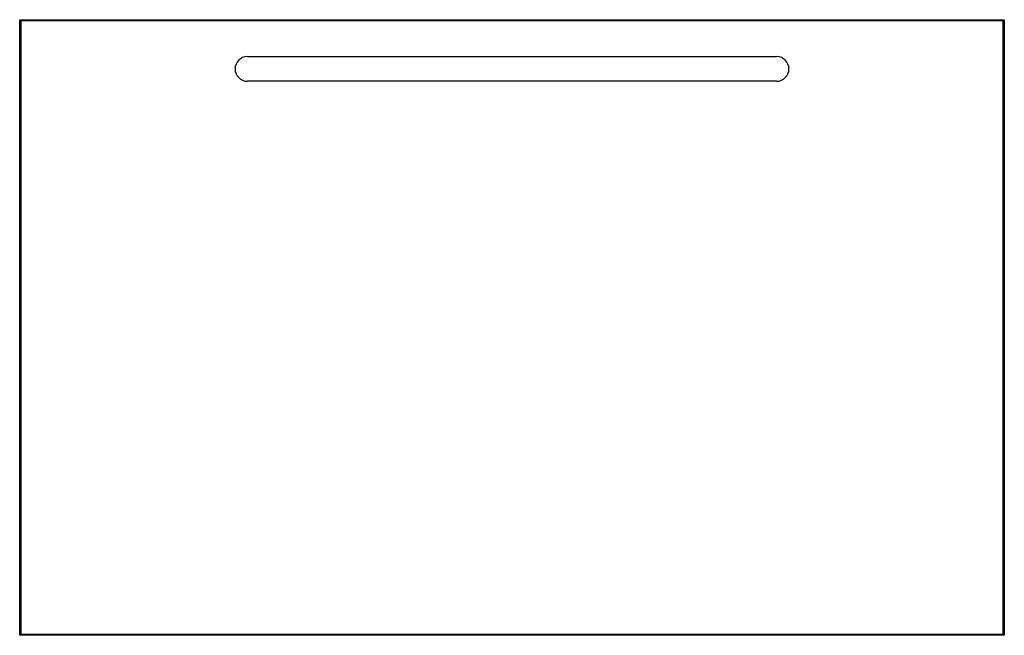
# Model space of a CAD drawing. Header units: millimetres. Extents: x 3488.229 to 3489.029, y 2223.336 to 2223.836.
import ezdxf

# ---------------------------------------------------------------- set-up
doc = ezdxf.new("R2010")
doc.units = ezdxf.units.MM
doc.layers.add('SANINDUSA', color=3, linetype='Continuous')

msp = doc.modelspace()

# ---------------------------------------------------------------- linework, layer by layer
at = {"layer": 'SANINDUSA'}
for p, q in [((3488.22862, 2223.33603), (3488.22862, 2223.83603)), ((3488.22962, 2223.83503), (3488.22862, 2223.83603)), ((3488.22862, 2223.83603), (3489.02862, 2223.83603)), ((3488.22962, 2223.83503), (3488.22962, 2223.33703)), ((3489.02762, 2223.83503), (3488.22962, 2223.83503)), ((3489.02862, 2223.83603), (3489.02762, 2223.83503)), ((3489.02762, 2223.33703), (3489.02762, 2223.83503)), ((3489.02862, 2223.83603), (3489.02862, 2223.33603)), ((3488.41362, 2223.80603), (3488.84362, 2223.80603)), ((3488.84362, 2223.78603), (3488.41362, 2223.78603)), ((3488.22962, 2223.33703), (3488.22862, 2223.33603)), ((3489.02862, 2223.33603), (3488.22862, 2223.33603)), ((3488.22962, 2223.33703), (3489.02762, 2223.33703)), ((3489.02862, 2223.33603), (3489.02762, 2223.33703))]:
    msp.add_line(p, q, dxfattribs=at)
for centre, start, end in [((3488.41362, 2223.79603), 90, 270), ((3488.84362, 2223.79603), 270, 90)]:
    msp.add_arc(centre, 0.01, start, end, dxfattribs=at)

doc.saveas('drawing.dxf')
